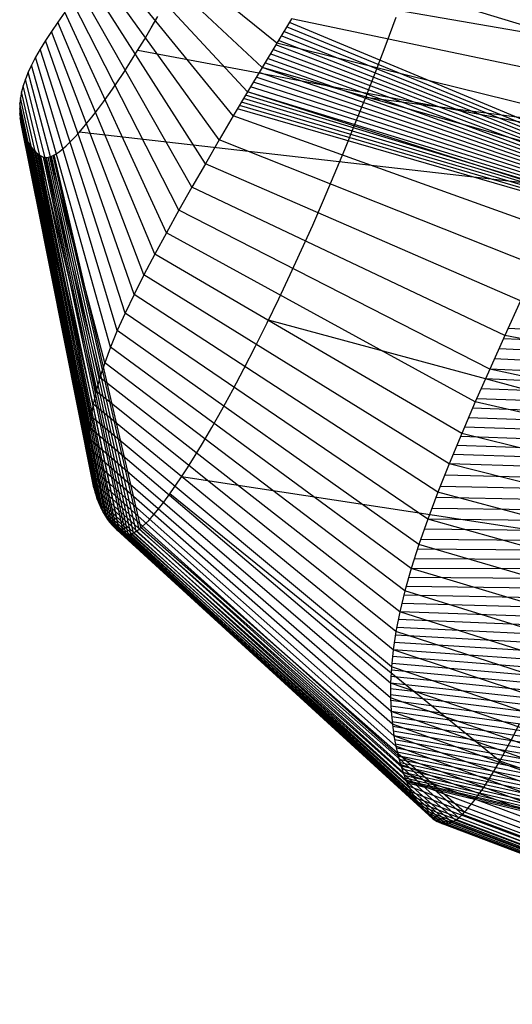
# Model space of a CAD drawing. Extents: x -487 to 487, y 0 to 271.
# Tile 1 of 13: x -487 to -420, y 37 to 171. Entities that reach past the tile are written whole.
import ezdxf

# ---------------------------------------------------------------- set-up
doc = ezdxf.new("R2010")
doc.units = 0

msp = doc.modelspace()

# ---------------------------------------------------------------- linework, layer by layer
at = {"layer": 'default', "color": 5, "linetype": 'CONTINUOUS'}
for p, q in [((-452.136, 167.622, 193.222), (-471.814, 183.563, 254.082)), ((-454.119, 164.33, 192.211), (-473.013, 182.063, 254.382)), ((-456.081, 161.046, 191.216), (-474.198, 180.566, 254.682)), ((-458.018, 157.774, 190.24), (-475.368, 179.073, 254.98)), ((-459.923, 154.522, 189.286), (-476.518, 177.588, 255.277)), ((-461.792, 151.295, 188.358), (-477.645, 176.114, 255.572)), ((-463.616, 148.109, 187.459), (-478.744, 174.657, 255.864)), ((-403.071, 166.423, 140.786), (-448.116, 174.22, 195.286)), ((-465.379, 144.984, 186.6), (-479.806, 173.227, 256.15)), ((-480.819, 171.833, 256.428), (-481.77, 170.489, 256.697)), ((-467.063, 141.943, 185.79), (-480.819, 171.833, 256.428)), ((-450.134, 170.92, 194.247), (-452.136, 167.622, 193.222)), ((-405.442, 161.56, 139.378), (-450.134, 170.92, 194.247)), ((-481.77, 170.489, 256.697), (-482.652, 169.204, 256.954)), ((-468.646, 139.015, 185.042), (-481.77, 170.489, 256.697)), ((-482.652, 169.204, 256.954), (-483.454, 167.98, 257.199)), ((-470.116, 136.219, 184.364), (-482.652, 169.204, 256.954)), ((-483.454, 167.98, 257.199), (-484.173, 166.817, 257.432)), ((-471.457, 133.565, 183.765), (-483.454, 167.98, 257.199)), ((-452.136, 167.622, 193.222), (-454.119, 164.33, 192.211)), ((-407.79, 156.704, 137.991), (-452.136, 167.622, 193.222)), ((-484.806, 165.713, 257.652), (-485.351, 164.668, 257.861)), ((-484.173, 166.817, 257.432), (-484.806, 165.713, 257.652)), ((-473.729, 128.67, 182.829), (-484.806, 165.713, 257.652)), ((-472.663, 131.049, 183.251), (-484.173, 166.817, 257.432)), ((-485.351, 164.668, 257.861), (-485.81, 163.677, 258.06)), ((-474.653, 126.427, 182.498), (-485.351, 164.668, 257.861)), ((-454.119, 164.33, 192.211), (-456.081, 161.046, 191.216)), ((-410.116, 151.859, 136.625), (-454.119, 164.33, 192.211)), ((-485.81, 163.677, 258.06), (-486.184, 162.741, 258.247)), ((-475.438, 124.312, 182.26), (-485.81, 163.677, 258.06)), ((-486.479, 161.856, 258.424), (-486.697, 161.016, 258.592)), ((-486.184, 162.741, 258.247), (-486.479, 161.856, 258.424)), ((-476.605, 120.453, 182.046), (-486.479, 161.856, 258.424)), ((-476.086, 122.324, 182.11), (-486.184, 162.741, 258.247)), ((-486.843, 160.22, 258.751), (-486.924, 159.467, 258.902)), ((-486.697, 161.016, 258.592), (-486.843, 160.22, 258.751)), ((-477.279, 117.029, 182.159), (-486.843, 160.22, 258.751)), ((-477, 118.691, 182.064), (-486.697, 161.016, 258.592)), ((-456.081, 161.046, 191.216), (-458.018, 157.774, 190.24)), ((-412.414, 147.028, 135.283), (-456.081, 161.046, 191.216)), ((-486.924, 159.467, 258.902), (-486.95, 158.761, 259.043)), ((-477.454, 115.469, 182.322), (-486.924, 159.467, 258.902)), ((-486.95, 158.761, 259.043), (-486.932, 158.101, 259.175)), ((-477.539, 114.013, 182.539), (-486.95, 158.761, 259.043)), ((-486.932, 158.101, 259.175), (-486.877, 157.49, 259.297)), ((-477.55, 112.661, 182.798), (-486.932, 158.101, 259.175)), ((-486.877, 157.49, 259.297), (-486.792, 156.924, 259.41)), ((-477.502, 111.416, 183.086), (-486.877, 157.49, 259.297)), ((-458.018, 157.774, 190.24), (-459.923, 154.522, 189.286)), ((-414.681, 142.217, 133.968), (-458.018, 157.774, 190.24)), ((-486.792, 156.924, 259.41), (-486.683, 156.403, 259.514)), ((-477.402, 110.269, 183.397), (-486.792, 156.924, 259.41)), ((-486.683, 156.403, 259.514), (-486.555, 155.923, 259.61)), ((-477.263, 109.218, 183.723), (-486.683, 156.403, 259.514)), ((-486.555, 155.923, 259.61), (-486.413, 155.483, 259.698)), ((-477.09, 108.255, 184.059), (-486.555, 155.923, 259.61)), ((-486.413, 155.483, 259.698), (-486.257, 155.078, 259.779)), ((-476.892, 107.375, 184.399), (-486.413, 155.483, 259.698)), ((-486.257, 155.078, 259.779), (-486.092, 154.707, 259.854)), ((-476.672, 106.571, 184.743), (-486.257, 155.078, 259.779)), ((-486.092, 154.707, 259.854), (-485.918, 154.365, 259.922)), ((-476.434, 105.838, 185.088), (-486.092, 154.707, 259.854)), ((-485.918, 154.365, 259.922), (-485.735, 154.052, 259.985)), ((-476.179, 105.167, 185.435), (-485.918, 154.365, 259.922)), ((-485.735, 154.052, 259.985), (-485.546, 153.765, 260.042)), ((-475.911, 104.555, 185.782), (-485.735, 154.052, 259.985)), ((-485.546, 153.765, 260.042), (-485.353, 153.505, 260.094)), ((-475.63, 104, 186.127), (-485.546, 153.765, 260.042)), ((-485.353, 153.505, 260.094), (-485.157, 153.272, 260.141)), ((-475.341, 103.5, 186.469), (-485.353, 153.505, 260.094)), ((-459.923, 154.522, 189.286), (-461.792, 151.295, 188.358)), ((-416.909, 137.439, 132.687), (-459.923, 154.522, 189.286)), ((-485.157, 153.272, 260.141), (-484.957, 153.061, 260.183)), ((-475.046, 103.056, 186.805), (-485.157, 153.272, 260.141)), ((-484.957, 153.061, 260.183), (-484.758, 152.872, 260.221)), ((-474.743, 102.658, 187.138), (-484.957, 153.061, 260.183)), ((-484.758, 152.872, 260.221), (-484.548, 152.693, 260.257)), ((-474.442, 102.304, 187.461), (-484.758, 152.872, 260.221)), ((-484.548, 152.693, 260.257), (-484.367, 152.546, 260.286)), ((-474.121, 101.973, 187.796), (-484.548, 152.693, 260.257)), ((-484.367, 152.546, 260.286), (-484.091, 152.366, 260.322)), ((-473.844, 101.703, 188.082), (-484.367, 152.546, 260.286)), ((-484.091, 152.366, 260.322), (-484.067, 152.354, 260.324)), ((-473.419, 101.382, 188.502), (-484.091, 152.366, 260.322)), ((-484.067, 152.354, 260.324), (-483.732, 152.197, 260.356)), ((-473.383, 101.362, 188.536), (-484.067, 152.354, 260.324)), ((-483.732, 152.197, 260.356), (-483.559, 152.168, 260.361)), ((-472.864, 101.099, 189.024), (-483.732, 152.197, 260.356)), ((-483.559, 152.168, 260.361), (-483.336, 152.147, 260.366)), ((-472.593, 101.07, 189.257), (-483.559, 152.168, 260.361)), ((-483.336, 152.147, 260.366), (-483.113, 152.162, 260.363)), ((-472.243, 101.065, 189.552), (-483.336, 152.147, 260.366)), ((-483.113, 152.162, 260.363), (-482.884, 152.212, 260.353)), ((-471.89, 101.136, 189.834), (-483.113, 152.162, 260.363)), ((-482.884, 152.212, 260.353), (-482.652, 152.297, 260.336)), ((-471.526, 101.279, 190.111), (-482.884, 152.212, 260.353)), ((-482.652, 152.297, 260.336), (-482.411, 152.413, 260.312)), ((-471.154, 101.494, 190.38), (-482.652, 152.297, 260.336)), ((-482.411, 152.413, 260.312), (-482.271, 152.492, 260.297)), ((-470.767, 101.776, 190.65), (-482.411, 152.413, 260.312)), ((-461.792, 151.295, 188.358), (-463.616, 148.109, 187.459)), ((-419.09, 132.701, 131.444), (-461.792, 151.295, 188.358)), ((-463.616, 148.109, 187.459), (-465.379, 144.984, 186.6)), ((-421.217, 128.027, 130.242), (-463.616, 148.109, 187.459)), ((-465.379, 144.984, 186.6), (-467.063, 141.943, 185.79)), ((-423.27, 123.446, 129.096), (-465.379, 144.984, 186.6)), ((-467.063, 141.943, 185.79), (-468.646, 139.015, 185.042)), ((-425.225, 118.994, 128.022), (-467.063, 141.943, 185.79)), ((-468.646, 139.015, 185.042), (-470.116, 136.219, 184.364)), ((-427.059, 114.712, 127.036), (-468.646, 139.015, 185.042)), ((-470.116, 136.219, 184.364), (-471.457, 133.565, 183.765)), ((-428.756, 110.632, 126.148), (-470.116, 136.219, 184.364)), ((-471.457, 133.565, 183.765), (-472.663, 131.049, 183.251)), ((-430.296, 106.765, 125.373), (-471.457, 133.565, 183.765)), ((-419.09, 132.701, 131.444), (-421.217, 128.027, 130.242)), ((-472.663, 131.049, 183.251), (-473.729, 128.67, 182.829)), ((-431.671, 103.111, 124.721), (-472.663, 131.049, 183.251)), ((-473.729, 128.67, 182.829), (-474.653, 126.427, 182.498)), ((-432.874, 99.668, 124.2), (-473.729, 128.67, 182.829)), ((-421.217, 128.027, 130.242), (-423.27, 123.446, 129.096)), ((-360.638, 116.03, 77.072), (-421.217, 128.027, 130.242)), ((-474.653, 126.427, 182.498), (-475.438, 124.312, 182.26)), ((-433.905, 96.434, 123.81), (-474.653, 126.427, 182.498)), ((-475.438, 124.312, 182.26), (-476.086, 122.324, 182.11)), ((-434.762, 93.398, 123.553), (-475.438, 124.312, 182.26)), ((-423.27, 123.446, 129.096), (-425.225, 118.994, 128.022)), ((-362.215, 110.372, 75.455), (-423.27, 123.446, 129.096)), ((-476.086, 122.324, 182.11), (-476.605, 120.453, 182.046)), ((-435.454, 90.557, 123.424), (-476.086, 122.324, 182.11)), ((-476.605, 120.453, 182.046), (-477, 118.691, 182.064)), ((-435.986, 87.899, 123.419), (-476.605, 120.453, 182.046)), ((-425.225, 118.994, 128.022), (-427.059, 114.712, 127.036)), ((-363.715, 104.878, 73.941), (-425.225, 118.994, 128.022)), ((-477, 118.691, 182.064), (-477.279, 117.029, 182.159)), ((-436.365, 85.41, 123.533), (-477, 118.691, 182.064)), ((-477.279, 117.029, 182.159), (-477.454, 115.469, 182.322)), ((-436.601, 83.078, 123.758), (-477.279, 117.029, 182.159)), ((-477.454, 115.469, 182.322), (-477.539, 114.013, 182.539)), ((-436.709, 80.902, 124.081), (-477.454, 115.469, 182.322)), ((-477.539, 114.013, 182.539), (-477.55, 112.661, 182.798)), ((-436.709, 78.884, 124.48), (-477.539, 114.013, 182.539)), ((-427.059, 114.712, 127.036), (-428.756, 110.632, 126.148)), ((-365.118, 99.602, 72.551), (-427.059, 114.712, 127.036)), ((-477.55, 112.661, 182.798), (-477.502, 111.416, 183.086)), ((-436.621, 77.02, 124.937), (-477.55, 112.661, 182.798)), ((-477.502, 111.416, 183.086), (-477.402, 110.269, 183.397)), ((-436.463, 75.314, 125.433), (-477.502, 111.416, 183.086)), ((-477.402, 110.269, 183.397), (-477.263, 109.218, 183.723)), ((-436.247, 73.75, 125.959), (-477.402, 110.269, 183.397)), ((-428.756, 110.632, 126.148), (-430.296, 106.765, 125.373)), ((-366.411, 94.581, 71.301), (-428.756, 110.632, 126.148)), ((-477.263, 109.218, 183.723), (-477.09, 108.255, 184.059)), ((-435.986, 72.323, 126.503), (-477.263, 109.218, 183.723)), ((-477.09, 108.255, 184.059), (-476.892, 107.375, 184.399)), ((-435.688, 71.025, 127.058), (-477.09, 108.255, 184.059)), ((-476.892, 107.375, 184.399), (-476.672, 106.571, 184.743)), ((-435.365, 69.844, 127.615), (-476.892, 107.375, 184.399)), ((-476.672, 106.571, 184.743), (-476.434, 105.838, 185.088)), ((-435.017, 68.772, 128.174), (-476.672, 106.571, 184.743)), ((-476.434, 105.838, 185.088), (-476.179, 105.167, 185.435)), ((-434.653, 67.8, 128.731), (-476.434, 105.838, 185.088)), ((-430.296, 106.765, 125.373), (-431.671, 103.111, 124.721)), ((-367.579, 89.833, 70.213), (-430.296, 106.765, 125.373)), ((-476.179, 105.167, 185.435), (-475.911, 104.555, 185.782)), ((-434.271, 66.915, 129.288), (-476.179, 105.167, 185.435)), ((-475.911, 104.555, 185.782), (-475.63, 104, 186.127)), ((-433.876, 66.115, 129.842), (-475.911, 104.555, 185.782)), ((-475.63, 104, 186.127), (-475.341, 103.5, 186.469)), ((-433.469, 65.395, 130.391), (-475.63, 104, 186.127)), ((-475.341, 103.5, 186.469), (-475.046, 103.056, 186.805)), ((-433.056, 64.752, 130.932), (-475.341, 103.5, 186.469)), ((-475.046, 103.056, 186.805), (-474.743, 102.658, 187.138)), ((-432.639, 64.187, 131.461), (-475.046, 103.056, 186.805)), ((-431.671, 103.111, 124.721), (-432.874, 99.668, 124.2)), ((-368.616, 85.358, 69.3), (-431.671, 103.111, 124.721)), ((-474.743, 102.658, 187.138), (-474.442, 102.304, 187.461)), ((-432.215, 63.686, 131.984), (-474.743, 102.658, 187.138)), ((-474.442, 102.304, 187.461), (-474.121, 101.973, 187.796)), ((-431.798, 63.245, 132.488), (-474.442, 102.304, 187.461)), ((-474.121, 101.973, 187.796), (-473.844, 101.703, 188.082)), ((-431.355, 62.84, 133.011), (-474.121, 101.973, 187.796)), ((-473.844, 101.703, 188.082), (-473.419, 101.382, 188.502)), ((-430.975, 62.513, 133.456), (-473.844, 101.703, 188.082)), ((-471.526, 101.279, 190.111), (-471.154, 101.494, 190.38)), ((-471.154, 101.494, 190.38), (-470.767, 101.776, 190.65)), ((-427.466, 62.647, 136.939), (-471.154, 101.494, 190.38)), ((-470.767, 101.776, 190.65), (-470.541, 101.963, 190.802)), ((-426.984, 63.096, 137.332), (-470.767, 101.776, 190.65)), ((-473.419, 101.382, 188.502), (-473.383, 101.362, 188.536)), ((-430.399, 62.137, 134.106), (-473.419, 101.382, 188.502)), ((-473.383, 101.362, 188.536), (-472.864, 101.099, 189.024)), ((-430.351, 62.115, 134.159), (-473.383, 101.362, 188.536)), ((-472.864, 101.099, 189.024), (-472.593, 101.07, 189.257)), ((-429.656, 61.835, 134.909), (-472.864, 101.099, 189.024)), ((-472.593, 101.07, 189.257), (-472.243, 101.065, 189.552)), ((-429.302, 61.837, 135.263), (-472.593, 101.07, 189.257)), ((-472.243, 101.065, 189.552), (-471.89, 101.136, 189.834)), ((-428.847, 61.886, 135.708), (-472.243, 101.065, 189.552)), ((-471.89, 101.136, 189.834), (-471.526, 101.279, 190.111)), ((-428.394, 62.039, 136.13), (-471.89, 101.136, 189.834)), ((-427.932, 62.293, 136.543), (-471.526, 101.279, 190.111)), ((-432.874, 99.668, 124.2), (-433.905, 96.434, 123.81)), ((-369.514, 81.154, 68.573), (-432.874, 99.668, 124.2)), ((-433.905, 96.434, 123.81), (-434.762, 93.398, 123.553)), ((-370.274, 77.22, 68.033), (-433.905, 96.434, 123.81)), ((-434.762, 93.398, 123.553), (-435.454, 90.557, 123.424)), ((-370.894, 73.543, 67.684), (-434.762, 93.398, 123.553)), ((-435.454, 90.557, 123.424), (-435.986, 87.899, 123.419)), ((-371.381, 70.119, 67.516), (-435.454, 90.557, 123.424)), ((-435.986, 87.899, 123.419), (-436.365, 85.41, 123.533)), ((-371.738, 66.931, 67.525), (-435.986, 87.899, 123.419)), ((-436.365, 85.41, 123.533), (-436.601, 83.078, 123.758)), ((-371.973, 63.964, 67.704), (-436.365, 85.41, 123.533)), ((-436.601, 83.078, 123.758), (-436.709, 80.902, 124.081)), ((-372.092, 61.201, 68.043), (-436.601, 83.078, 123.758)), ((-436.709, 80.902, 124.081), (-436.709, 78.884, 124.48)), ((-372.107, 58.638, 68.521), (-436.709, 80.902, 124.081)), ((-436.709, 78.884, 124.48), (-436.621, 77.02, 124.937)), ((-372.038, 56.277, 69.107), (-436.709, 78.884, 124.48)), ((-436.621, 77.02, 124.937), (-436.463, 75.314, 125.433)), ((-371.899, 54.109, 69.775), (-436.621, 77.02, 124.937)), ((-436.463, 75.314, 125.433), (-436.247, 73.75, 125.959)), ((-371.706, 52.135, 70.499), (-436.463, 75.314, 125.433)), ((-436.247, 73.75, 125.959), (-435.986, 72.323, 126.503)), ((-371.469, 50.336, 71.264), (-436.247, 73.75, 125.959)), ((-435.986, 72.323, 126.503), (-435.688, 71.025, 127.058)), ((-371.198, 48.705, 72.054), (-435.986, 72.323, 126.503)), ((-435.688, 71.025, 127.058), (-435.365, 69.844, 127.615)), ((-370.901, 47.229, 72.859), (-435.688, 71.025, 127.058)), ((-435.365, 69.844, 127.615), (-435.017, 68.772, 128.174)), ((-370.587, 45.894, 73.667), (-435.365, 69.844, 127.615)), ((-435.017, 68.772, 128.174), (-434.653, 67.8, 128.731)), ((-370.256, 44.69, 74.478), (-435.017, 68.772, 128.174)), ((-434.653, 67.8, 128.731), (-434.271, 66.915, 129.288)), ((-369.914, 43.606, 75.284), (-434.653, 67.8, 128.731)), ((-434.271, 66.915, 129.288), (-433.876, 66.115, 129.842)), ((-369.56, 42.626, 76.089), (-434.271, 66.915, 129.288)), ((-433.876, 66.115, 129.842), (-433.469, 65.395, 130.391)), ((-369.198, 41.746, 76.89), (-433.876, 66.115, 129.842)), ((-433.469, 65.395, 130.391), (-433.056, 64.752, 130.932)), ((-368.829, 40.963, 77.684), (-433.469, 65.395, 130.391)), ((-433.056, 64.752, 130.932), (-432.639, 64.187, 131.461)), ((-368.457, 40.271, 78.465), (-433.056, 64.752, 130.932)), ((-432.639, 64.187, 131.461), (-432.215, 63.686, 131.984)), ((-368.085, 39.67, 79.228), (-432.639, 64.187, 131.461)), ((-432.215, 63.686, 131.984), (-431.798, 63.245, 132.488)), ((-367.709, 39.146, 79.982), (-432.215, 63.686, 131.984)), ((-431.798, 63.245, 132.488), (-431.355, 62.84, 133.011)), ((-367.34, 38.691, 80.71), (-431.798, 63.245, 132.488)), ((-431.355, 62.84, 133.011), (-430.975, 62.513, 133.456)), ((-366.952, 38.281, 81.464), (-431.355, 62.84, 133.011)), ((-427.466, 62.647, 136.939), (-426.984, 63.096, 137.332)), ((-426.984, 63.096, 137.332), (-426.705, 63.389, 137.553)), ((-363.263, 39.215, 87.669), (-426.984, 63.096, 137.332)), ((-430.975, 62.513, 133.456), (-430.399, 62.137, 134.106)), ((-366.619, 37.953, 82.105), (-430.975, 62.513, 133.456)), ((-430.399, 62.137, 134.106), (-430.351, 62.115, 134.159)), ((-366.119, 37.597, 83.041), (-430.399, 62.137, 134.106)), ((-430.351, 62.115, 134.159), (-429.656, 61.835, 134.909)), ((-366.077, 37.578, 83.117), (-430.351, 62.115, 134.159)), ((-429.656, 61.835, 134.909), (-429.302, 61.837, 135.263)), ((-365.48, 37.351, 84.197), (-429.656, 61.835, 134.909)), ((-429.302, 61.837, 135.263), (-428.847, 61.886, 135.708)), ((-365.18, 37.405, 84.705), (-429.302, 61.837, 135.263)), ((-428.847, 61.886, 135.708), (-428.394, 62.039, 136.13)), ((-364.797, 37.528, 85.344), (-428.847, 61.886, 135.708)), ((-428.394, 62.039, 136.13), (-427.932, 62.293, 136.543)), ((-364.42, 37.773, 85.95), (-428.394, 62.039, 136.13)), ((-427.932, 62.293, 136.543), (-427.466, 62.647, 136.939)), ((-364.037, 38.137, 86.541), (-427.932, 62.293, 136.543)), ((-363.656, 38.619, 87.107), (-427.466, 62.647, 136.939))]:
    msp.add_line(p, q, dxfattribs=at)
at = {"layer": 'default', "color": 8, "linetype": 'CONTINUOUS'}
for p, q in [((-306.815, 135.869, 416.289), (-462.095, 183.291, 254.137)), ((-306.815, 135.869, 416.289), (-470.968, 166.625, 257.47)), ((-240.939, 134.13, 336.403), (-440.086, 160.273, 204.79)), ((-306.815, 135.869, 416.289), (-478.886, 155.565, 259.682))]:
    msp.add_line(p, q, dxfattribs=at)
at = {"layer": 'default', "color": 3, "linetype": 'CONTINUOUS'}
for p, q in [((-469.132, 169.687, 256.858), (-468.243, 171.246, 256.546)), ((-437.291, 167.515, 205.699), (-435.93, 171.141, 206.122)), ((-470.044, 168.142, 257.167), (-469.132, 169.687, 256.858)), ((-470.975, 166.613, 257.472), (-470.044, 168.142, 257.167)), ((-438.671, 163.906, 205.257), (-437.291, 167.515, 205.699)), ((-471.918, 165.112, 257.773), (-470.975, 166.613, 257.472)), ((-472.861, 163.654, 258.064), (-471.918, 165.112, 257.773)), ((-473.796, 162.254, 258.344), (-472.861, 163.654, 258.064)), ((-440.07, 160.315, 204.796), (-438.671, 163.906, 205.257)), ((-474.71, 160.929, 258.609), (-473.796, 162.254, 258.344)), ((-475.591, 159.699, 258.855), (-474.71, 160.929, 258.609)), ((-441.483, 156.753, 204.317), (-440.07, 160.315, 204.796)), ((-476.418, 158.589, 259.077), (-475.591, 159.699, 258.855)), ((-477.858, 156.771, 259.441), (-477.176, 157.614, 259.272)), ((-477.176, 157.614, 259.272), (-476.418, 158.589, 259.077)), ((-478.465, 156.048, 259.586), (-477.858, 156.771, 259.441)), ((-442.908, 153.232, 203.819), (-441.483, 156.753, 204.317)), ((-479.846, 154.517, 259.892), (-479.488, 154.896, 259.816)), ((-479.488, 154.896, 259.816), (-479.005, 155.429, 259.709)), ((-479.005, 155.429, 259.709), (-478.465, 156.048, 259.586)), ((-444.342, 149.762, 203.304), (-442.908, 153.232, 203.819)), ((-445.788, 146.34, 202.77), (-444.342, 149.762, 203.304)), ((-447.256, 142.954, 202.209), (-445.788, 146.34, 202.77)), ((-448.755, 139.595, 201.618), (-447.256, 142.954, 202.209)), ((-450.289, 136.26, 200.992), (-448.755, 139.595, 201.618)), ((-451.852, 132.956, 200.336), (-450.289, 136.26, 200.992)), ((-453.432, 129.707, 199.655), (-451.852, 132.956, 200.336)), ((-455.01, 126.545, 198.958), (-453.432, 129.707, 199.655)), ((-456.57, 123.506, 198.251), (-455.01, 126.545, 198.958)), ((-458.094, 120.624, 197.545), (-456.57, 123.506, 198.251)), ((-459.559, 117.941, 196.847), (-458.094, 120.624, 197.545)), ((-460.931, 115.517, 196.177), (-459.559, 117.941, 196.847)), ((-462.188, 113.38, 195.546), (-460.931, 115.517, 196.177)), ((-463.315, 111.528, 194.968), (-462.188, 113.38, 195.546)), ((-464.318, 109.935, 194.442), (-463.315, 111.528, 194.968)), ((-465.207, 108.569, 193.967), (-464.318, 109.935, 194.442)), ((-466.002, 107.39, 193.534), (-465.207, 108.569, 193.967)), ((-466.59, 106.549, 193.207), (-466.002, 107.39, 193.534)), ((-420.28, 73.325, 142.01), (-419.228, 75.347, 142.661)), ((-421.223, 71.577, 141.413), (-420.28, 73.325, 142.01)), ((-421.923, 70.327, 140.961), (-421.223, 71.577, 141.413))]:
    msp.add_line(p, q, dxfattribs=at)
at = {"layer": 'default', "color": 30, "linetype": 'CONTINUOUS'}
for p, q in [((-392.389, 145.841, 155.543), (-450.788, 169.84, 193.913)), ((-392.301, 146.126, 155.575), (-450.418, 170.452, 194.102)), ((-392.565, 145.269, 155.48), (-451.528, 168.615, 193.534)), ((-392.477, 145.555, 155.512), (-451.158, 169.228, 193.723)), ((-392.742, 144.698, 155.417), (-452.268, 167.391, 193.156)), ((-392.653, 144.984, 155.448), (-451.898, 168.003, 193.345)), ((-393.006, 143.841, 155.322), (-453.379, 165.554, 192.589)), ((-392.918, 144.127, 155.353), (-453.009, 166.167, 192.778)), ((-392.83, 144.412, 155.385), (-452.639, 166.779, 192.967)), ((-393.183, 143.27, 155.258), (-454.119, 164.33, 192.211)), ((-393.094, 143.556, 155.29), (-453.749, 164.942, 192.4)), ((-393.359, 142.699, 155.195), (-454.904, 163.017, 191.813)), ((-393.271, 142.984, 155.227), (-454.511, 163.673, 192.012)), ((-393.535, 142.127, 155.132), (-455.688, 161.703, 191.415)), ((-393.447, 142.413, 155.164), (-455.296, 162.36, 191.614)), ((-393.712, 141.556, 155.069), (-456.355, 160.582, 191.077)), ((-393.624, 141.842, 155.1), (-456.081, 161.046, 191.216)), ((-393.976, 140.699, 154.974), (-457.18, 159.189, 190.662)), ((-393.888, 140.985, 155.005), (-456.905, 159.654, 190.8)), ((-393.8, 141.271, 155.037), (-456.63, 160.118, 190.939)), ((-394.065, 140.414, 154.942), (-457.454, 158.725, 190.523))]:
    msp.add_line(p, q, dxfattribs=at)
at = {"layer": 'default', "color": 1, "linetype": 'CONTINUOUS'}
for p, q in [((-481.01, 153.399, 260.115), (-480.678, 153.697, 260.056)), ((-480.678, 153.697, 260.056), (-480.351, 154.008, 259.993)), ((-480.351, 154.008, 259.993), (-479.846, 154.517, 259.892)), ((-482.271, 152.492, 260.297), (-482.157, 152.557, 260.284)), ((-470.541, 101.963, 190.802), (-482.271, 152.492, 260.297)), ((-482.157, 152.557, 260.284), (-481.891, 152.724, 260.25)), ((-481.891, 152.724, 260.25), (-481.613, 152.917, 260.212)), ((-481.613, 152.917, 260.212), (-481.321, 153.141, 260.167)), ((-481.321, 153.141, 260.167), (-481.01, 153.399, 260.115)), ((-256.779, 76.853, 323.318), (-453.242, 130.096, 199.736)), ((-339.993, 124.652, 111.13), (-420.792, 128.962, 130.482)), ((-340.232, 123.449, 110.952), (-421.423, 127.569, 130.127)), ((-340.472, 122.246, 110.774), (-422.038, 126.195, 129.784)), ((-340.711, 121.043, 110.597), (-422.654, 124.821, 129.44)), ((-340.951, 119.84, 110.419), (-423.27, 123.446, 129.096)), ((-341.196, 118.647, 110.23), (-423.856, 122.111, 128.774)), ((-341.441, 117.454, 110.04), (-424.443, 120.775, 128.452)), ((-341.687, 116.261, 109.851), (-425.03, 119.439, 128.13)), ((-341.932, 115.067, 109.661), (-425.592, 118.137, 127.825)), ((-342.177, 113.874, 109.471), (-426.142, 116.853, 127.529)), ((-342.43, 112.687, 109.268), (-426.693, 115.569, 127.233)), ((-342.682, 111.501, 109.065), (-427.229, 114.304, 126.947)), ((-342.934, 110.314, 108.862), (-427.738, 113.08, 126.681)), ((-343.187, 109.127, 108.659), (-428.247, 111.856, 126.414)), ((-343.439, 107.94, 108.455), (-428.756, 110.632, 126.148)), ((-256.779, 76.853, 323.318), (-465.012, 108.869, 194.071)), ((-343.7, 106.758, 108.237), (-429.372, 109.085, 125.838)), ((-343.96, 105.577, 108.019), (-429.988, 107.538, 125.528)), ((-467.418, 105.414, 192.738), (-466.59, 106.549, 193.207)), ((-421.923, 70.327, 140.961), (-466.59, 106.549, 193.207)), ((-344.221, 104.395, 107.8), (-430.571, 106.034, 125.243)), ((-468.496, 104.046, 192.104), (-467.953, 104.718, 192.427)), ((-467.953, 104.718, 192.427), (-467.418, 105.414, 192.738)), ((-344.482, 103.213, 107.582), (-431.121, 104.573, 124.982)), ((-469.928, 102.504, 191.209), (-469.477, 102.95, 191.499)), ((-469.477, 102.95, 191.499), (-469.002, 103.462, 191.796)), ((-469.002, 103.462, 191.796), (-468.496, 104.046, 192.104)), ((-344.742, 102.031, 107.363), (-431.671, 103.111, 124.721)), ((-470.541, 101.963, 190.802), (-470.357, 102.115, 190.926)), ((-426.705, 63.389, 137.553), (-470.541, 101.963, 190.802)), ((-470.357, 102.115, 190.926), (-469.928, 102.504, 191.209)), ((-345.01, 100.857, 107.131), (-432.152, 101.734, 124.513)), ((-345.278, 99.683, 106.899), (-432.633, 100.357, 124.304)), ((-345.545, 98.509, 106.667), (-433.08, 99.021, 124.122)), ((-345.813, 97.335, 106.435), (-433.492, 97.727, 123.966)), ((-346.081, 96.161, 106.202), (-433.905, 96.434, 123.81)), ((-346.49, 94.425, 105.837), (-434.248, 95.219, 123.707)), ((-346.898, 92.688, 105.471), (-434.591, 94.005, 123.605)), ((-347.307, 90.952, 105.105), (-434.901, 92.83, 123.528)), ((-347.717, 89.244, 104.731), (-435.177, 91.693, 123.476)), ((-348.54, 85.855, 103.975), (-435.667, 89.494, 123.422)), ((-348.129, 87.55, 104.353), (-435.454, 90.557, 123.424)), ((-348.951, 84.181, 103.594), (-435.879, 88.43, 123.42)), ((-349.36, 82.547, 103.206), (-436.062, 87.401, 123.442)), ((-349.77, 80.914, 102.819), (-436.213, 86.406, 123.487)), ((-350.582, 77.726, 102.04), (-436.459, 84.477, 123.623)), ((-350.179, 79.28, 102.431), (-436.365, 85.41, 123.533)), ((-350.985, 76.172, 101.649), (-436.554, 83.545, 123.713)), ((-351.782, 73.133, 100.867), (-436.666, 81.772, 123.952)), ((-351.388, 74.618, 101.258), (-436.623, 82.643, 123.822)), ((-352.173, 71.681, 100.477), (-436.709, 80.902, 124.081)), ((-352.563, 70.229, 100.087), (-436.709, 80.094, 124.241)), ((-352.946, 68.822, 99.701), (-436.709, 79.287, 124.4)), ((-353.315, 67.505, 99.323), (-436.692, 78.511, 124.572)), ((-353.683, 66.187, 98.944), (-436.657, 77.766, 124.754)), ((-354.052, 64.87, 98.566), (-436.621, 77.02, 124.937)), ((-354.392, 63.703, 98.206), (-436.558, 76.338, 125.136)), ((-354.732, 62.537, 97.847), (-436.495, 75.655, 125.334)), ((-355.073, 61.371, 97.487), (-436.42, 75.001, 125.538)), ((-355.391, 60.305, 97.146), (-436.334, 74.375, 125.749)), ((-355.698, 59.29, 96.814), (-436.247, 73.75, 125.959)), ((-356.006, 58.275, 96.482), (-436.143, 73.179, 126.176)), ((-356.302, 57.306, 96.159), (-436.038, 72.608, 126.394)), ((-356.577, 56.429, 95.855), (-435.926, 72.063, 126.614)), ((-356.853, 55.553, 95.551), (-435.807, 71.544, 126.836)), ((-357.128, 54.676, 95.247), (-435.688, 71.025, 127.058)), ((-357.374, 53.92, 94.97), (-435.559, 70.552, 127.28)), ((-357.62, 53.165, 94.694), (-435.429, 70.08, 127.503)), ((-357.866, 52.409, 94.417), (-435.295, 69.63, 127.727)), ((-422.912, 68.633, 140.308), (-421.923, 70.327, 140.961)), ((-359.233, 48.41, 92.836), (-421.923, 70.327, 140.961)), ((-358.095, 51.721, 94.155), (-435.156, 69.201, 127.951)), ((-358.316, 51.066, 93.901), (-435.017, 68.772, 128.174)), ((-358.537, 50.411, 93.647), (-434.872, 68.383, 128.397)), ((-423.553, 67.59, 139.872), (-422.912, 68.633, 140.308)), ((-358.716, 49.885, 93.442), (-434.726, 67.994, 128.62)), ((-358.81, 49.617, 93.332), (-434.611, 67.703, 128.792)), ((-358.904, 49.349, 93.222), (-434.527, 67.509, 128.914)), ((-358.998, 49.081, 93.112), (-434.444, 67.314, 129.037)), ((-424.208, 66.58, 139.418), (-423.553, 67.59, 139.872)), ((-425.398, 64.916, 138.557), (-424.82, 65.696, 138.981)), ((-424.82, 65.696, 138.981), (-424.208, 66.58, 139.418)), ((-426.478, 63.627, 137.732), (-425.95, 64.232, 138.141)), ((-425.95, 64.232, 138.141), (-425.398, 64.916, 138.557)), ((-426.705, 63.389, 137.553), (-426.478, 63.627, 137.732)), ((-363.037, 39.598, 87.984), (-426.705, 63.389, 137.553))]:
    msp.add_line(p, q, dxfattribs=at)

doc.saveas('drawing.dxf')
